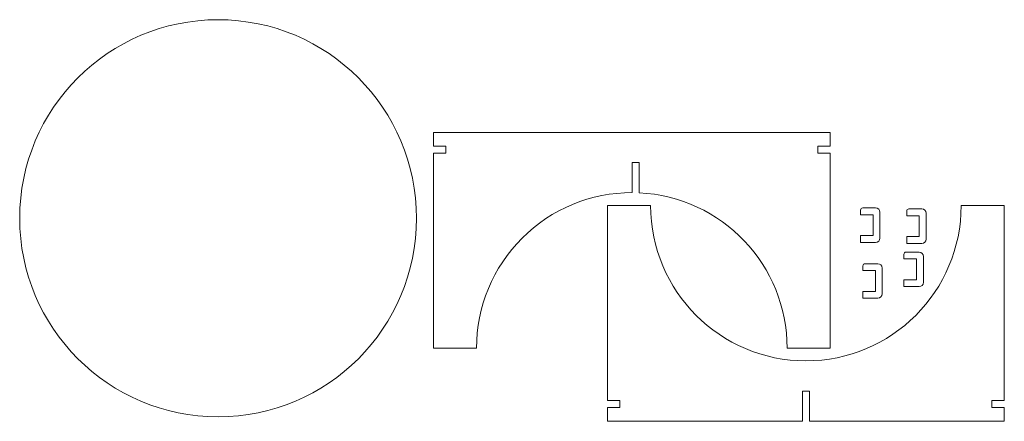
# Model space of a CAD drawing. Header units: millimetres. Extents: x 79 to 2362, y 183 to 1113.
import ezdxf

# ---------------------------------------------------------------- set-up
doc = ezdxf.new("R2010")
doc.units = ezdxf.units.MM

msp = doc.modelspace()

# ---------------------------------------------------------------- linework, layer by layer
at = {"color": 7, "linetype": 'Continuous', "lineweight": 15}
for p, q in [((1038.6, 820.2), (1038.6, 852.2)), ((1038.6, 852.2), (1958.6, 852.2)), ((1958.6, 852.2), (1958.6, 820.2)), ((1038.6, 820.2), (1067.6, 820.2)), ((1038.6, 352.2), (1038.6, 804.2)), ((1067.6, 804.2), (1038.6, 804.2)), ((1067.6, 820.2), (1067.6, 804.2)), ((1929.6, 820.2), (1958.6, 820.2)), ((1929.6, 804.2), (1929.6, 820.2)), ((1958.6, 804.2), (1929.6, 804.2)), ((1958.6, 804.2), (1958.6, 352.2)), ((1515.4, 782.2), (1499.4, 782.2)), ((1499.4, 782.2), (1499.4, 712.6)), ((1515.4, 712.2), (1515.4, 782.2)), ((1442.1, 682.9), (1542.1, 682.9)), ((1442.1, 230.9), (1442.1, 682.9)), ((2028.8, 672.3), (2028.8, 661.3)), ((2063.8, 677.3), (2033.8, 677.3)), ((2073.8, 607.2), (2073.8, 667.3)), ((2135.8, 670), (2135.8, 659)), ((2170.8, 675), (2140.8, 675)), ((2180.8, 604.9), (2180.8, 665)), ((2262.1, 682.9), (2362.1, 682.9)), ((2362.1, 230.9), (2362.1, 682.9)), ((2028.8, 661.3), (2057.8, 661.3)), ((2057.8, 661.3), (2057.8, 613.2)), ((2135.8, 659), (2164.8, 659)), ((2164.8, 659), (2164.8, 610.9)), ((2028.8, 613.2), (2028.8, 597.2)), ((2057.8, 613.2), (2028.8, 613.2)), ((2028.8, 597.2), (2063.8, 597.2)), ((2164.8, 610.9), (2135.8, 610.9)), ((2135.8, 610.9), (2135.8, 594.9)), ((2135.8, 594.9), (2170.8, 594.9)), ((2164.5, 574.9), (2134.5, 574.9)), ((2069.1, 548), (2039.1, 548)), ((2129.5, 569.9), (2129.5, 558.9)), ((2129.5, 558.9), (2158.5, 558.9)), ((2158.5, 558.9), (2158.5, 510.8)), ((2174.5, 504.8), (2174.5, 564.9)), ((2034.1, 543), (2034.1, 532)), ((2034.1, 532), (2063.1, 532)), ((2063.1, 532), (2063.1, 483.9)), ((2079.1, 477.9), (2079.1, 538)), ((2158.5, 510.8), (2129.5, 510.8)), ((2129.5, 510.8), (2129.5, 494.8)), ((2063.1, 483.9), (2034.1, 483.9)), ((2034.1, 483.9), (2034.1, 467.9)), ((2129.5, 494.8), (2164.5, 494.8)), ((2034.1, 467.9), (2069.1, 467.9)), ((1138.6, 352.2), (1038.6, 352.2)), ((1958.6, 352.2), (1858.6, 352.2)), ((1910.1, 252.9), (1894.1, 252.9)), ((1894.1, 252.9), (1894.1, 182.9)), ((1910.1, 252.9), (1910.1, 182.9)), ((1471.1, 230.9), (1442.1, 230.9)), ((1471.1, 214.9), (1471.1, 230.9)), ((2362.1, 230.9), (2333.1, 230.9)), ((2333.1, 230.9), (2333.1, 214.9)), ((1442.1, 182.9), (1442.1, 214.9)), ((1442.1, 214.9), (1471.1, 214.9)), ((2333.1, 214.9), (2362.1, 214.9)), ((2362.1, 182.9), (2362.1, 214.9)), ((1442.1, 182.9), (1894.1, 182.9)), ((1910.1, 182.9), (2362.1, 182.9))]:
    msp.add_line(p, q, dxfattribs=at)
msp.add_circle((539.4, 653.2), 460, dxfattribs=at)
for centre, radius, start, end in [((1498.6, 352.6), 360, 89.8639, 180.0628), ((1498.6, 352.6), 360, 359.9372, 87.3165), ((1902.1, 682.9), 360, 180, 0), ((2033.8, 672.3), 5, 90, 180), ((2063.8, 667.3), 10, 0, 90), ((2140.8, 670), 5, 90, 180), ((2170.8, 665), 10, 0, 90), ((2028.8, 597.2), 0.01, 180, 270), ((2063.8, 607.2), 10, 270, 0), ((2135.8, 594.9), 0.01, 180, 270), ((2170.8, 604.9), 10, 270, 0), ((2134.5, 569.9), 5, 90, 180), ((2164.5, 564.9), 10, 0, 90), ((2039.1, 543), 5, 90, 180), ((2069.1, 538), 10, 0, 90), ((2164.5, 504.8), 10, 270, 0), ((2129.5, 494.8), 0.01, 180, 270), ((2034.1, 467.9), 0.01, 180, 270), ((2069.1, 477.9), 10, 270, 0)]:
    msp.add_arc(centre, radius, start, end, dxfattribs=at)

doc.saveas('drawing.dxf')
